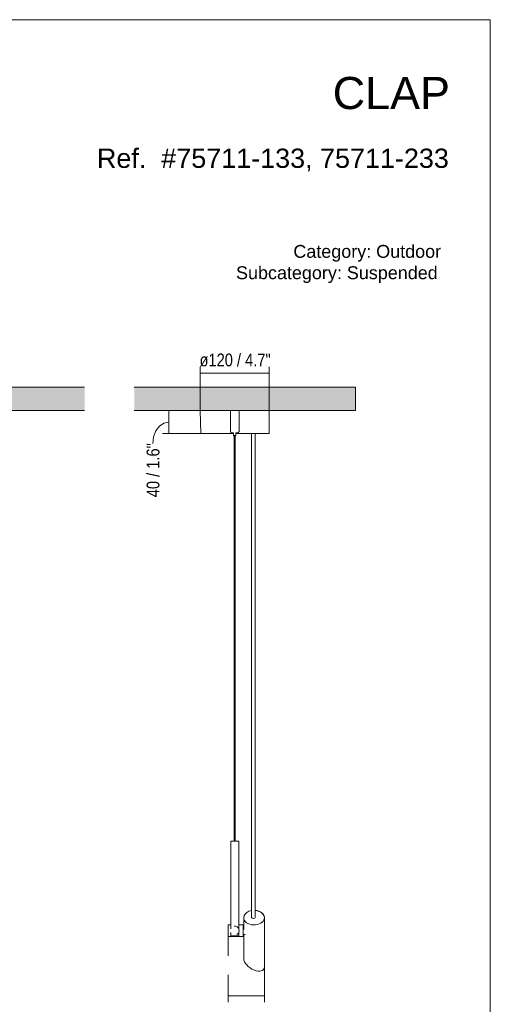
# Model space of a CAD drawing. Header units: millimetres. Extents: x 0 to 8.3, y 0 to 11.7.
# Tile 4 of 4: x 5.3 to 8.3, y 5.6 to 11.7. Entities that reach past the tile are written whole.
import ezdxf

# ---------------------------------------------------------------- set-up
doc = ezdxf.new("R2010")
doc.units = ezdxf.units.MM
doc.layers.add('PDF_Geometría', color=7, linetype='Continuous')
doc.layers.add('PDF_Rellenos sólidos', color=7, linetype='Continuous', true_color=0xe8e8e8)
doc.layers.add('PDF_Texto', color=7, linetype='Continuous', true_color=0x5b5b5b)
doc.styles.add('PDF Arial Narrow', font='ARIALN.TTF')
doc.styles.add('PDF Arial-BoldMT', font='arial.ttf')

msp = doc.modelspace()

# ---------------------------------------------------------------- hatches: boundary and pattern name
at = {"layer": 'PDF_Rellenos sólidos', "transparency": 33554559}
for points in [[(3.139, 9.2601), (5.7433, 9.2601), (5.7433, 9.4051), (0.3667, 9.4051), (0.3667, 9.2601), (3.055, 9.2601)], [(7.4305, 9.2601), (7.4305, 9.4051), (6.0533, 9.4051), (6.0533, 9.2601), (7.1883, 9.2601)]]:
    msp.add_hatch(color=256, dxfattribs=at).paths.add_polyline_path(points)

# ---------------------------------------------------------------- linework, layer by layer
at = {"layer": 'PDF_Geometría', "lineweight": 18}
msp.add_lwpolyline([(0.0016, 11.6917), (0.0016, 0), (8.2684, 0), (8.2684, 11.6917)], close=True, dxfattribs=at)
at = {"layer": 'PDF_Geometría', "color": 251, "lineweight": 9, "true_color": 0x5b5b5b}
for points in [[(6.4637, 9.5317), (6.4637, 9.4924), (6.8931, 9.4924), (6.8931, 9.5317)], [(6.4637, 9.4924), (6.4637, 9.453)], [(6.8931, 9.4924), (6.8931, 9.453)], [(6.3082, 9.2601), (6.2688, 9.2601), (6.2688, 9.1169), (6.2295, 9.1169)], [(6.2688, 9.2601), (6.2295, 9.2601)], [(6.2688, 9.1885), (6.2377, 9.1819), (6.2096, 9.1629), (6.1873, 9.1332), (6.173, 9.0959), (6.1681, 9.0545)], [(6.2688, 9.1169), (6.3082, 9.1169)], [(6.6365, 5.6184), (6.6365, 5.6577)], [(6.8625, 5.6184), (6.8625, 5.6577)], [(6.6365, 5.579), (6.6365, 5.6184), (6.8625, 5.6184), (6.8625, 5.579)]]:
    msp.add_lwpolyline(points, dxfattribs=at)
at = {"layer": 'PDF_Geometría', "color": 254, "lineweight": 9, "true_color": 0xd2d2d2}
for points in [[(6.4637, 9.2601), (6.4637, 9.4748)], [(6.8931, 9.2601), (6.8931, 9.4748)], [(6.4662, 9.1169), (6.286, 9.1169)], [(6.6365, 5.9881), (6.6365, 5.8682)], [(6.8625, 5.7982), (6.8625, 5.6302)], [(6.6365, 5.7501), (6.6365, 5.6302)]]:
    msp.add_lwpolyline(points, dxfattribs=at)
at = {"layer": 'PDF_Geometría', "lineweight": 9}
for points in [[(0.3667, 9.4051), (5.7433, 9.4051), (0.3667, 9.4051)], [(6.0533, 9.2601), (7.4305, 9.2601), (7.4305, 9.4051), (6.0533, 9.4051)], [(5.1956, 9.2601), (5.7433, 9.2601), (0.3667, 9.2601), (1.0131, 9.2601)], [(6.6855, 9.1169), (6.8915, 9.1169), (6.8931, 9.2601), (6.4637, 9.2601), (6.4662, 9.1169), (6.6712, 9.1169)]]:
    msp.add_lwpolyline(points, dxfattribs=at)
at = {"layer": 'PDF_Geometría', "lineweight": 20}
for points in [[(6.4637, 9.2601), (6.4662, 9.1169), (6.4685, 9.1169), (6.4756, 9.1169), (6.4872, 9.1169), (6.503, 9.1169), (6.5228, 9.1169), (6.5461, 9.1169), (6.5723, 9.1169), (6.6008, 9.1169), (6.6312, 9.1169), (6.6625, 9.1169), (6.6712, 9.1169), (6.6625, 9.1169), (6.6312, 9.1169), (6.6008, 9.1169), (6.5723, 9.1169), (6.5461, 9.1169), (6.5228, 9.1169), (6.503, 9.1169), (6.4872, 9.1169), (6.4756, 9.1169), (6.4685, 9.1169), (6.4662, 9.1169)], [(6.6757, 9.1029), (6.6755, 9.1029), (6.6754, 9.1029), (6.6752, 9.1029), (6.675, 9.1029), (6.6749, 9.1029), (6.6747, 9.1029), (6.6746, 9.1029), (6.6745, 9.1029), (6.6743, 9.1029), (6.6742, 9.1029), (6.6741, 9.1029), (6.674, 9.1029), (6.6739, 9.1029), (6.6738, 9.1029), (6.6737, 9.1029), (6.6736, 9.1029), (6.6736, 9.1029), (6.6735, 9.1029), (6.6734, 9.1029), (6.6734, 9.1029), (6.6733, 9.1029), (6.6733, 9.1029), (6.6733, 9.1029), (6.6733, 9.1029), (6.6733, 9.1029)], [(6.6766, 9.1029), (6.6735, 9.1029), (6.6766, 9.1029)], [(6.6756, 9.1029), (6.6755, 9.1029), (6.6755, 6.5816)], [(6.6812, 6.5816), (6.6812, 9.1029), (6.6811, 9.1029), (6.6809, 9.1029), (6.6804, 9.1029), (6.6798, 9.1029), (6.6791, 9.1029)], [(6.6826, 9.1029), (6.6825, 9.1029), (6.6824, 9.1029), (6.6822, 9.1029), (6.6821, 9.1029), (6.6819, 9.1029), (6.6818, 9.1029), (6.6816, 9.1029), (6.6815, 9.1029), (6.6813, 9.1029), (6.6811, 9.1029), (6.681, 9.1029), (6.6808, 9.1029), (6.6806, 9.1029), (6.6804, 9.1029), (6.6802, 9.1029), (6.68, 9.1029), (6.6798, 9.1029)], [(6.6819, 9.1029), (6.6832, 9.1029), (6.6819, 9.1029)], [(6.6855, 9.1047), (6.6855, 9.1046), (6.6855, 9.1045), (6.6855, 9.1045), (6.6854, 9.1044), (6.6854, 9.1043), (6.6854, 9.1042), (6.6854, 9.1041), (6.6853, 9.1041), (6.6853, 9.104), (6.6852, 9.1039), (6.6852, 9.1039), (6.6852, 9.1038), (6.6851, 9.1037), (6.6851, 9.1037), (6.685, 9.1036), (6.685, 9.1035), (6.6849, 9.1035), (6.6848, 9.1034), (6.6848, 9.1034), (6.6847, 9.1033), (6.6846, 9.1033), (6.6846, 9.1032), (6.6845, 9.1032), (6.6844, 9.1032), (6.6844, 9.1031), (6.6843, 9.1031), (6.6842, 9.1031), (6.6841, 9.103), (6.6841, 9.103), (6.684, 9.103), (6.6839, 9.103), (6.6838, 9.1029), (6.6837, 9.1029), (6.6837, 9.1029), (6.6836, 9.1029), (6.6835, 9.1029), (6.6835, 9.1029), (6.6835, 9.1029), (6.6835, 9.1029), (6.6835, 9.1029), (6.6834, 9.1029), (6.6834, 9.1029), (6.6833, 9.1029), (6.6833, 9.1029), (6.6832, 9.1029), (6.6832, 9.1029), (6.6831, 9.1029), (6.683, 9.1029), (6.6829, 9.1029), (6.6828, 9.1029), (6.6827, 9.1029)], [(6.8061, 9.1169), (6.8061, 9.1038), (6.8061, 9.1169), (6.8061, 9.084), (6.8061, 9.0349), (6.8061, 8.9779), (6.8061, 8.9139), (6.8061, 8.8439), (6.8061, 8.7689), (6.8061, 8.6899), (6.8061, 8.7689), (6.8061, 8.8439), (6.8061, 8.9139), (6.8061, 8.9779), (6.8061, 9.0349), (6.8061, 9.084), (6.8061, 9.1169), (6.8061, 9.1098), (6.8061, 9.0767), (6.8061, 9.0381), (6.8061, 8.9945), (6.8061, 8.9463), (6.8061, 8.8939), (6.8061, 8.8379), (6.8061, 8.7786), (6.8061, 8.7164), (6.8061, 8.6519), (6.8061, 8.5854), (6.8061, 8.5175), (6.8061, 8.4485), (6.8061, 8.3788), (6.8061, 8.309), (6.8061, 8.2394), (6.8061, 8.1705), (6.8061, 8.1028), (6.8061, 8.0367), (6.8061, 7.9725), (6.8061, 7.9109), (6.8061, 7.8522), (6.8061, 7.7964), (6.8061, 7.7434), (6.8061, 7.6933), (6.8061, 7.6456), (6.8061, 7.6004), (6.8061, 7.5574), (6.8061, 7.5164), (6.8061, 7.4774), (6.8061, 7.4402), (6.8061, 7.4046), (6.8061, 7.3705), (6.8061, 7.3377), (6.8061, 7.306), (6.8061, 7.2753), (6.8061, 7.2455), (6.8061, 7.2163), (6.8061, 7.1877), (6.8061, 7.1595), (6.8061, 7.1315), (6.8061, 7.1035), (6.8061, 7.0755), (6.8061, 7.0472), (6.8061, 7.0185), (6.8061, 6.9893), (6.8061, 6.9593), (6.8061, 6.9285), (6.8061, 6.8966), (6.8061, 6.8631), (6.8061, 6.8277), (6.8061, 6.79), (6.8061, 6.7495), (6.8061, 6.7059), (6.8061, 6.6587), (6.8061, 6.6076), (6.8061, 6.5521), (6.8061, 6.4919), (6.8061, 6.4265), (6.8061, 6.3555), (6.8061, 6.2785), (6.8061, 6.1951), (6.8061, 6.105), (6.8061, 6.1951), (6.8061, 6.2785), (6.8061, 6.3555), (6.8061, 6.4265), (6.8061, 6.4919), (6.8061, 6.5521), (6.8061, 6.6076), (6.8061, 6.6587), (6.8061, 6.7059), (6.8061, 6.7495), (6.8061, 6.79), (6.8061, 6.8277), (6.8061, 6.8631), (6.8061, 6.8966), (6.8061, 6.9285), (6.8061, 6.9593), (6.8061, 6.9893), (6.8061, 7.0185), (6.8061, 7.0472), (6.8061, 7.0755), (6.8061, 7.1035), (6.8061, 7.1315), (6.8061, 7.1595), (6.8061, 7.1877), (6.8061, 7.2163), (6.8061, 7.2455), (6.8061, 7.2753), (6.8061, 7.306), (6.8061, 7.3377), (6.8061, 7.3705), (6.8061, 7.4046), (6.8061, 7.4402), (6.8061, 7.4774), (6.8061, 7.5164), (6.8061, 7.5574), (6.8061, 7.6004), (6.8061, 7.6456), (6.8061, 7.6933), (6.8061, 7.7434), (6.8061, 7.7964), (6.8061, 7.8522), (6.8061, 7.9109), (6.8061, 7.9725), (6.8061, 8.0367), (6.8061, 8.1028), (6.8061, 8.1705), (6.8061, 8.2394), (6.8061, 8.309), (6.8061, 8.3788), (6.8061, 8.4485), (6.8061, 8.5175), (6.8061, 8.5854), (6.8061, 8.6519), (6.8061, 8.7164), (6.8061, 8.7786), (6.8061, 8.8379), (6.8061, 8.8939), (6.8061, 8.9463), (6.8061, 8.9945), (6.8061, 9.0381), (6.8061, 9.0767), (6.8061, 9.1098), (6.8061, 9.1169), (6.81, 9.1169), (6.7845, 9.1169), (6.7559, 9.1169), (6.7256, 9.1169), (6.6942, 9.1169), (6.6855, 9.1169), (6.6942, 9.1169), (6.7256, 9.1169), (6.7559, 9.1169), (6.7832, 9.1169)], [(6.6855, 9.1048), (6.6855, 9.1169)], [(6.7832, 9.1038), (6.7832, 9.1169), (6.7832, 9.1038)], [(6.7337, 6.0319), (6.7337, 6.105), (6.7359, 6.1167), (6.7424, 6.1277), (6.7526, 6.1372), (6.7659, 6.1444), (6.7815, 6.1489), (6.7832, 6.1491), (6.7832, 6.1732), (6.7832, 6.2027), (6.7832, 6.234), (6.7832, 6.267), (6.7832, 6.3018), (6.7832, 6.3381), (6.7832, 6.3761), (6.7832, 6.4156), (6.7832, 6.4566), (6.7832, 6.4991), (6.7832, 6.5429), (6.7832, 6.5881), (6.7832, 6.6346), (6.7832, 6.6818), (6.7832, 6.6346), (6.7832, 6.5881), (6.7832, 6.5429), (6.7832, 6.4991), (6.7832, 6.4566), (6.7832, 6.4156), (6.7832, 6.3761), (6.7832, 6.3381), (6.7832, 6.3018), (6.7832, 6.267), (6.7832, 6.234), (6.7832, 6.2027), (6.7832, 6.1732), (6.7832, 6.1491), (6.7832, 6.1588), (6.7832, 6.2321), (6.7832, 6.311), (6.7832, 6.3949), (6.7832, 6.483), (6.7832, 6.5747), (6.7832, 6.6693), (6.7832, 6.7661), (6.7832, 6.8646), (6.7832, 6.9639), (6.7832, 7.0635), (6.7832, 7.1627), (6.7832, 7.2607), (6.7832, 7.3575), (6.7832, 7.453), (6.7832, 7.5472), (6.7832, 7.6404), (6.7832, 7.7325), (6.7832, 7.8235), (6.7832, 7.9137), (6.7832, 8.0029), (6.7832, 8.0914), (6.7832, 8.0029), (6.7832, 7.9137), (6.7832, 7.8235), (6.7832, 7.7325), (6.7832, 7.6404), (6.7832, 7.5472), (6.7832, 7.453), (6.7832, 7.3575), (6.7832, 7.2607), (6.7832, 7.1627), (6.7832, 7.0635), (6.7832, 6.9639), (6.7832, 6.8646), (6.7832, 6.7661), (6.7832, 6.6693), (6.7832, 6.5747), (6.7832, 6.483), (6.7832, 6.3949), (6.7832, 6.311), (6.7832, 6.2321), (6.7832, 6.1588), (6.7832, 6.1491), (6.7815, 6.1489), (6.7659, 6.1444), (6.7526, 6.1372), (6.7424, 6.1277), (6.7359, 6.1167), (6.7337, 6.105), (6.7337, 6.0482), (6.7299, 6.0482), (6.7299, 6.0492), (6.7299, 6.0548), (6.7299, 6.0584), (6.7299, 6.0596), (6.7299, 6.0584), (6.7299, 6.0548), (6.7299, 6.0492), (6.7299, 6.0417), (6.7299, 6.0331), (6.7299, 6.0238), (6.7299, 6.0146), (6.7299, 6.006), (6.7299, 5.9985), (6.7299, 5.9929), (6.7299, 5.9893), (6.7299, 5.9881), (6.6365, 5.9881)], [(6.6533, 6.5816), (6.6533, 6.035)], [(6.6756, 6.5816), (6.6719, 6.5816), (6.6659, 6.5816), (6.6607, 6.5816), (6.6567, 6.5816), (6.6542, 6.5816), (6.6533, 6.5816), (6.6542, 6.5816), (6.6567, 6.5816), (6.6607, 6.5816), (6.6659, 6.5816), (6.6719, 6.5816), (6.6784, 6.5816), (6.6849, 6.5816), (6.6909, 6.5816), (6.6961, 6.5816), (6.7001, 6.5816), (6.7026, 6.5816), (6.7034, 6.5816), (6.7026, 6.5816), (6.7001, 6.5816), (6.6961, 6.5816), (6.6909, 6.5816), (6.6849, 6.5816), (6.6811, 6.5816)], [(6.7034, 6.035), (6.7034, 6.5816)], [(6.7832, 6.1491), (6.7815, 6.1489), (6.7659, 6.1444), (6.7526, 6.1372), (6.7424, 6.1277), (6.7359, 6.1167), (6.7337, 6.105), (6.7337, 6.0482), (6.7299, 6.0482)], [(6.8625, 5.7982), (6.8625, 6.105), (6.8625, 5.7982), (6.8625, 6.105), (6.8603, 6.1167), (6.8539, 6.1277), (6.8437, 6.1372), (6.8303, 6.1444), (6.8148, 6.1489), (6.8061, 6.1497), (6.8148, 6.1489), (6.8303, 6.1444), (6.8437, 6.1372), (6.8539, 6.1277), (6.8603, 6.1167), (6.8625, 6.105)], [(6.6533, 6.0596), (6.6365, 6.0596)], [(6.6533, 6.0125), (6.6533, 5.9911)], [(6.7299, 6.0596), (6.7033, 6.0596)], [(6.7034, 5.9911), (6.7034, 6.0125)], [(6.7337, 6.0482), (6.7299, 6.0482), (6.7299, 6.0492), (6.7299, 6.0548), (6.7299, 6.0584), (6.7299, 6.0596), (6.7299, 6.0584), (6.7299, 6.0548), (6.7299, 6.0492)], [(6.7299, 6.0304), (6.7299, 6.036), (6.7299, 6.0411), (6.7299, 6.0449), (6.7299, 6.0474)], [(6.7299, 6.0074), (6.7299, 6.0117), (6.7299, 6.0175), (6.7299, 6.0238), (6.7299, 6.0301)], [(6.7299, 6.0003), (6.7299, 6.0028), (6.7299, 6.0066)], [(6.7337, 5.9995), (6.7299, 5.9995), (6.7299, 5.9985), (6.7299, 5.9929), (6.7299, 5.9985), (6.7299, 5.9995), (6.7299, 5.9985), (6.7299, 5.9929), (6.7299, 5.9985), (6.7299, 5.9995), (6.7337, 5.9995), (6.7337, 5.8507), (6.7337, 5.9995), (6.7337, 5.8507)], [(6.7299, 5.9929), (6.7299, 5.9985), (6.7299, 5.9995), (6.742, 5.9995)], [(6.7299, 5.9921), (6.7299, 5.9893), (6.7299, 5.9881)]]:
    msp.add_lwpolyline(points, dxfattribs=at)
at = {"layer": 'PDF_Geometría', "lineweight": 9}
msp.add_lwpolyline([(6.7052, 9.2601), (6.6515, 9.2601), (6.6515, 9.1277), (6.6544, 9.1277), (6.6544, 9.1206), (6.6712, 9.1206), (6.6712, 9.1048), (6.6855, 9.1048), (6.6855, 9.1206), (6.7019, 9.1206), (6.7019, 9.1277), (6.7052, 9.1277)], close=True, dxfattribs=at)
at = {"layer": 'PDF_Geometría', "lineweight": 20}
for points in [[(6.6712, 9.1169), (6.6712, 9.1047, 0.376378), (6.6733, 9.1029), (6.6733, 9.1029), (6.6733, 9.1029), (6.6733, 9.1029), (6.6733, 9.1029), (6.6734, 9.1029), (6.6734, 9.1029), (6.6735, 9.1029), (6.6735, 9.1029), (6.6736, 9.1029), (6.6737, 9.1029), (6.6738, 9.1029), (6.6738, 9.1029), (6.6739, 9.1029), (6.674, 9.1029), (6.6742, 9.1029), (6.6743, 9.1029), (6.6744, 9.1029), (6.6745, 9.1029), (6.6747, 9.1029), (6.6748, 9.1029), (6.675, 9.1029), (6.6751, 9.1029), (6.6753, 9.1029), (6.6754, 9.1029), (6.6756, 9.1029), (6.6758, 9.1029), (6.676, 9.1029), (6.6762, 9.1029), (6.6763, 9.1029), (6.6765, 9.1029), (6.6767, 9.1029), (6.6769, 9.1029), (6.6771, 9.1029), (6.6773, 9.1029), (6.6775, 9.1029), (6.6777, 9.1029), (6.6779, 9.1029), (6.6781, 9.1029), (6.6783, 9.1029), (6.6785, 9.1029), (6.6787, 9.1029), (6.6789, 9.1029), (6.6791, 9.1029), (6.6793, 9.1029), (6.6795, 9.1029), (6.6797, 9.1029), (6.6799, 9.1029), (6.6801, 9.1029), (6.6803, 9.1029), (6.6805, 9.1029), (6.6807, 9.1029), (6.6809, 9.1029), (6.681, 9.1029), (6.6812, 9.1029), (6.6814, 9.1029), (6.6815, 9.1029), (6.6817, 9.1029), (6.6819, 9.1029), (6.682, 9.1029), (6.6821, 9.1029), (6.6823, 9.1029), (6.6824, 9.1029), (6.6825, 9.1029), (6.6826, 9.1029), (6.6828, 9.1029), (6.6829, 9.1029), (6.683, 9.1029), (6.683, 9.1029), (6.6831, 9.1029), (6.6832, 9.1029), (6.6833, 9.1029), (6.6833, 9.1029), (6.6834, 9.1029), (6.6834, 9.1029), (6.6834, 9.1029), (6.6835, 9.1029), (6.6835, 9.1029), (6.6835, 9.1029)], [(6.6918, 5.9996, 0.848301), (6.6736, 6.0511), (6.6832, 6.0511), (6.6922, 6.0478), (6.6996, 6.0416), (6.7044, 6.0333), (6.7061, 6.0238), (6.7044, 6.0143), (6.6996, 6.006), (6.6918, 5.9996)]]:
    msp.add_lwpolyline(points, format="xyb", dxfattribs=at)
for points in [[(6.7832, 6.105), (6.7832, 6.1951), (6.7832, 6.2785), (6.7832, 6.3555), (6.7832, 6.4265), (6.7832, 6.4919), (6.7832, 6.5521), (6.7832, 6.6076), (6.7832, 6.6587), (6.7832, 6.7059), (6.7832, 6.7495), (6.7832, 6.79), (6.7832, 6.8277), (6.7832, 6.8631), (6.7832, 6.8966), (6.7832, 6.9285), (6.7832, 6.9593), (6.7832, 6.9893), (6.7832, 7.0185), (6.7832, 7.0472), (6.7832, 7.0755), (6.7832, 7.1035), (6.7832, 7.1315), (6.7832, 7.1595), (6.7832, 7.1877), (6.7832, 7.2163), (6.7832, 7.2455), (6.7832, 7.2753), (6.7832, 7.306), (6.7832, 7.3377), (6.7832, 7.3705), (6.7832, 7.4046), (6.7832, 7.4402), (6.7832, 7.4774), (6.7832, 7.5164), (6.7832, 7.5574), (6.7832, 7.6004), (6.7832, 7.6456), (6.7832, 7.6933), (6.7832, 7.7434), (6.7832, 7.7964), (6.7832, 7.8522), (6.7832, 7.9109), (6.7832, 7.9725), (6.7832, 8.0367), (6.7832, 8.1028), (6.7832, 8.1705), (6.7832, 8.2394), (6.7832, 8.309), (6.7832, 8.3788), (6.7832, 8.4485), (6.7832, 8.5175), (6.7832, 8.5854), (6.7832, 8.6519), (6.7832, 8.7164), (6.7832, 8.7786), (6.7832, 8.8379), (6.7832, 8.8939), (6.7832, 8.9463), (6.7832, 8.9945), (6.7832, 9.0381), (6.7832, 9.0767), (6.7832, 9.1098), (6.7832, 9.1169), (6.7832, 9.1098), (6.7832, 9.0767), (6.7832, 9.0381), (6.7832, 8.9945), (6.7832, 8.9463), (6.7832, 8.8939), (6.7832, 8.8379), (6.7832, 8.7786), (6.7832, 8.7164), (6.7832, 8.6519), (6.7832, 8.5854), (6.7832, 8.5175), (6.7832, 8.4485), (6.7832, 8.3788), (6.7832, 8.309), (6.7832, 8.2394), (6.7832, 8.1705), (6.7832, 8.1028), (6.7832, 8.0367), (6.7832, 7.9725), (6.7832, 7.9109), (6.7832, 7.8522), (6.7832, 7.7964), (6.7832, 7.7434), (6.7832, 7.6933), (6.7832, 7.6456), (6.7832, 7.6004), (6.7832, 7.5574), (6.7832, 7.5164), (6.7832, 7.4774), (6.7832, 7.4402), (6.7832, 7.4046), (6.7832, 7.3705), (6.7832, 7.3377), (6.7832, 7.306), (6.7832, 7.2753), (6.7832, 7.2455), (6.7832, 7.2163), (6.7832, 7.1877), (6.7832, 7.1595), (6.7832, 7.1315), (6.7832, 7.1035), (6.7832, 7.0755), (6.7832, 7.0472), (6.7832, 7.0185), (6.7832, 6.9893), (6.7832, 6.9593), (6.7832, 6.9285), (6.7832, 6.8966), (6.7832, 6.8631), (6.7832, 6.8277), (6.7832, 6.79), (6.7832, 6.7495), (6.7832, 6.7059), (6.7832, 6.6587), (6.7832, 6.6076), (6.7832, 6.5521), (6.7832, 6.4919), (6.7832, 6.4265), (6.7832, 6.3555), (6.7832, 6.2785), (6.7832, 6.1951)], [(6.7832, 8.0917), (6.7832, 8.1791), (6.7832, 8.2661), (6.7832, 8.3525), (6.7832, 8.4383), (6.7832, 8.5236), (6.7832, 8.6078), (6.7832, 8.6899), (6.7832, 8.7689), (6.7832, 8.8439), (6.7832, 8.9139), (6.7832, 8.9779), (6.7832, 9.0349), (6.7832, 9.084), (6.7832, 9.1169), (6.7832, 9.084), (6.7832, 9.0349), (6.7832, 8.9779), (6.7832, 8.9139), (6.7832, 8.8439), (6.7832, 8.7689), (6.7832, 8.6899), (6.7832, 8.6078), (6.7832, 8.5236), (6.7832, 8.4383), (6.7832, 8.3525), (6.7832, 8.2661), (6.7832, 8.1791)], [(6.7832, 8.0611), (6.7832, 8.1213), (6.7832, 8.1812), (6.7832, 8.2405), (6.7832, 8.2989), (6.7832, 8.3565), (6.7832, 8.413), (6.7832, 8.4684), (6.7832, 8.5225), (6.7832, 8.5753), (6.7832, 8.6265), (6.7832, 8.6762), (6.7832, 8.7241), (6.7832, 8.7702), (6.7832, 8.8143), (6.7832, 8.8564), (6.7832, 8.8962), (6.7832, 8.9337), (6.7832, 8.9689), (6.7832, 9.0014), (6.7832, 9.0313), (6.7832, 9.0584), (6.7832, 9.0826), (6.7832, 9.1032), (6.7832, 9.0826), (6.7832, 9.0584), (6.7832, 9.0313), (6.7832, 9.0014), (6.7832, 8.9689), (6.7832, 8.9337), (6.7832, 8.8962), (6.7832, 8.8564), (6.7832, 8.8143), (6.7832, 8.7702), (6.7832, 8.7241), (6.7832, 8.6762), (6.7832, 8.6265), (6.7832, 8.5753), (6.7832, 8.5225), (6.7832, 8.4684), (6.7832, 8.413), (6.7832, 8.3565), (6.7832, 8.2989), (6.7832, 8.2405), (6.7832, 8.1812), (6.7832, 8.1213)], [(6.8061, 9.1032), (6.8061, 9.0826), (6.8061, 9.0584), (6.8061, 9.0313), (6.8061, 9.0014), (6.8061, 8.9689), (6.8061, 8.9337), (6.8061, 8.8962), (6.8061, 8.8564), (6.8061, 8.8143), (6.8061, 8.7702), (6.8061, 8.7241), (6.8061, 8.6762), (6.8061, 8.6265), (6.8061, 8.5753), (6.8061, 8.5225), (6.8061, 8.4684), (6.8061, 8.4136), (6.8061, 8.4684), (6.8061, 8.5225), (6.8061, 8.5753), (6.8061, 8.6265), (6.8061, 8.6762), (6.8061, 8.7241), (6.8061, 8.7702), (6.8061, 8.8143), (6.8061, 8.8564), (6.8061, 8.8962), (6.8061, 8.9337), (6.8061, 8.9689), (6.8061, 9.0014), (6.8061, 9.0313), (6.8061, 9.0584), (6.8061, 9.0826)], [(6.8107, 9.1169), (6.8339, 9.1169), (6.8537, 9.1169), (6.8696, 9.1169), (6.8812, 9.1169), (6.8882, 9.1169), (6.8906, 9.1169), (6.8882, 9.1169), (6.8812, 9.1169), (6.8696, 9.1169), (6.8537, 9.1169), (6.8339, 9.1169)], [(6.8061, 8.6894), (6.8061, 8.6078), (6.8061, 8.5236), (6.8061, 8.4383), (6.8061, 8.3525), (6.8061, 8.4383), (6.8061, 8.5236), (6.8061, 8.6078)], [(6.8061, 8.413), (6.8061, 8.3565), (6.8061, 8.2989), (6.8061, 8.2405), (6.8061, 8.1812), (6.8061, 8.1213), (6.8061, 8.0611), (6.8061, 8.1213), (6.8061, 8.1812), (6.8061, 8.2405), (6.8061, 8.2989), (6.8061, 8.3565)], [(6.8061, 8.3523), (6.8061, 8.2661), (6.8061, 8.1791), (6.8061, 8.0917), (6.8061, 8.1791), (6.8061, 8.2661)], [(6.8061, 8.0914), (6.8061, 8.0029), (6.8061, 7.9137), (6.8061, 7.8235), (6.8061, 7.7325), (6.8061, 7.6404), (6.8061, 7.5472), (6.8061, 7.453), (6.8061, 7.3575), (6.8061, 7.2607), (6.8061, 7.1627), (6.8061, 7.0635), (6.8061, 6.9639), (6.8061, 6.8646), (6.8061, 6.7661), (6.8061, 6.6693), (6.8061, 6.5747), (6.8061, 6.6693), (6.8061, 6.7661), (6.8061, 6.8646), (6.8061, 6.9639), (6.8061, 7.0635), (6.8061, 7.1627), (6.8061, 7.2607), (6.8061, 7.3575), (6.8061, 7.453), (6.8061, 7.5472), (6.8061, 7.6404), (6.8061, 7.7325), (6.8061, 7.8235), (6.8061, 7.9137), (6.8061, 8.0029)], [(6.7832, 7.9999), (6.7832, 8.0608)], [(6.8061, 8.0608), (6.8061, 7.9999)], [(6.7832, 7.9387), (6.7832, 7.9998)], [(6.8061, 7.9998), (6.8061, 7.9387)], [(6.7832, 7.8772), (6.7832, 7.9385)], [(6.8061, 7.9385), (6.8061, 7.8772)], [(6.7832, 7.8159), (6.7832, 7.8772)], [(6.8061, 7.8772), (6.8061, 7.8159)], [(6.7832, 7.7546), (6.7832, 7.8157)], [(6.8061, 7.8157), (6.8061, 7.7546)], [(6.7832, 7.6933), (6.7832, 7.7542)], [(6.8061, 7.7542), (6.8061, 7.6933)], [(6.7832, 7.632), (6.7832, 7.6929)], [(6.8061, 7.6929), (6.8061, 7.632)], [(6.7832, 7.571), (6.7832, 7.6318)], [(6.8061, 7.6318), (6.8061, 7.571)], [(6.7832, 6.6822), (6.7832, 6.7311), (6.7832, 6.7811), (6.7832, 6.8322), (6.7832, 6.8843), (6.7832, 6.9374), (6.7832, 6.9914), (6.7832, 7.0463), (6.7832, 7.102), (6.7832, 7.1584), (6.7832, 7.2156), (6.7832, 7.2735), (6.7832, 7.332), (6.7832, 7.391), (6.7832, 7.4506), (6.7832, 7.5106), (6.7832, 7.5707), (6.7832, 7.5106), (6.7832, 7.4506), (6.7832, 7.391), (6.7832, 7.332), (6.7832, 7.2735), (6.7832, 7.2156), (6.7832, 7.1584), (6.7832, 7.102), (6.7832, 7.0463), (6.7832, 6.9914), (6.7832, 6.9374), (6.7832, 6.8843), (6.7832, 6.8322), (6.7832, 6.7811), (6.7832, 6.7311)], [(6.8061, 7.5707), (6.8061, 7.5106), (6.8061, 7.4506), (6.8061, 7.391), (6.8061, 7.332), (6.8061, 7.2735), (6.8061, 7.2156), (6.8061, 7.1584), (6.8061, 7.102), (6.8061, 7.0463), (6.8061, 6.9914), (6.8061, 6.9374), (6.8061, 6.8843), (6.8061, 6.8322), (6.8061, 6.7811), (6.8061, 6.7311), (6.8061, 6.6822), (6.8061, 6.7311), (6.8061, 6.7811), (6.8061, 6.8322), (6.8061, 6.8843), (6.8061, 6.9374), (6.8061, 6.9914), (6.8061, 7.0463), (6.8061, 7.102), (6.8061, 7.1584), (6.8061, 7.2156), (6.8061, 7.2735), (6.8061, 7.332), (6.8061, 7.391), (6.8061, 7.4506), (6.8061, 7.5106)], [(6.8061, 6.6818), (6.8061, 6.6346), (6.8061, 6.5881), (6.8061, 6.5429), (6.8061, 6.4991), (6.8061, 6.4566), (6.8061, 6.4156), (6.8061, 6.3761), (6.8061, 6.3381), (6.8061, 6.3018), (6.8061, 6.267), (6.8061, 6.234), (6.8061, 6.2027), (6.8061, 6.1732), (6.8061, 6.1497), (6.8061, 6.1732), (6.8061, 6.2027), (6.8061, 6.234), (6.8061, 6.267), (6.8061, 6.3018), (6.8061, 6.3381), (6.8061, 6.3761), (6.8061, 6.4156), (6.8061, 6.4566), (6.8061, 6.4991), (6.8061, 6.5429), (6.8061, 6.5881), (6.8061, 6.6346)], [(6.8061, 6.5745), (6.8061, 6.483)], [(6.8061, 6.4825), (6.8061, 6.3949), (6.8061, 6.311), (6.8061, 6.2321), (6.8061, 6.1588), (6.8061, 6.1497), (6.8061, 6.1588), (6.8061, 6.2321), (6.8061, 6.311), (6.8061, 6.3949)], [(6.6365, 6.0596), (6.6533, 6.0596)], [(6.6365, 5.9881), (6.6365, 5.9893), (6.6365, 5.9929), (6.6365, 5.9985), (6.6365, 6.006), (6.6365, 6.0146), (6.6365, 6.0238), (6.6365, 6.0331), (6.6365, 6.0417), (6.6365, 6.0492), (6.6365, 6.0548), (6.6365, 6.0584), (6.6365, 6.0596), (6.6365, 6.0584), (6.6365, 6.0548), (6.6365, 6.0492), (6.6365, 6.0417), (6.6365, 6.0331), (6.6365, 6.0238), (6.6365, 6.0146), (6.6365, 6.006), (6.6365, 5.9985), (6.6365, 5.9929), (6.6365, 5.9893)], [(6.6365, 5.9881), (6.6365, 5.9893), (6.6365, 5.9929), (6.6365, 5.9985), (6.6365, 6.006), (6.6365, 6.0146), (6.6365, 6.0238), (6.6365, 6.0331), (6.6365, 6.0417), (6.6365, 6.0492), (6.6365, 6.0548), (6.6365, 6.0584), (6.6365, 6.0596), (6.6365, 6.0584), (6.6365, 6.0548), (6.6365, 6.0492), (6.6365, 6.0417), (6.6365, 6.0331), (6.6365, 6.0238), (6.6365, 6.0146), (6.6365, 6.006), (6.6365, 5.9985), (6.6365, 5.9929), (6.6365, 5.9893)], [(6.6365, 5.9881), (6.6365, 5.9893), (6.6365, 5.9929), (6.6365, 5.9985), (6.6365, 6.006), (6.6365, 6.0146), (6.6365, 6.0238), (6.6365, 6.0331), (6.6365, 6.0417), (6.6365, 6.0492), (6.6365, 6.0548), (6.6365, 6.0584), (6.6365, 6.0596), (6.6365, 6.0584), (6.6365, 6.0548), (6.6365, 6.0492), (6.6365, 6.0417), (6.6365, 6.0331), (6.6365, 6.0238), (6.6365, 6.0146), (6.6365, 6.006), (6.6365, 5.9985), (6.6365, 5.9929), (6.6365, 5.9893)], [(6.7033, 6.0596), (6.7299, 6.0596)], [(6.7299, 6.0482), (6.7299, 6.0492), (6.7299, 6.0548), (6.7299, 6.0584), (6.7299, 6.0596), (6.7299, 6.0584), (6.7299, 6.0548), (6.7299, 6.0492)], [(6.7299, 5.9921), (6.7299, 5.9893), (6.7299, 5.9881), (6.6365, 5.9881), (6.7299, 5.9881), (6.7299, 5.9893), (6.7299, 5.9921), (6.7299, 5.9893), (6.7299, 5.9881), (6.7299, 5.9893)], [(6.6784, 5.9911), (6.6849, 5.9911), (6.6909, 5.9911), (6.6961, 5.9911), (6.7001, 5.9911), (6.7026, 5.9911), (6.7034, 5.9911), (6.7026, 5.9911), (6.7001, 5.9911), (6.6961, 5.9911), (6.6909, 5.9911), (6.6849, 5.9911), (6.6784, 5.9911), (6.6719, 5.9911), (6.6659, 5.9911), (6.6607, 5.9911), (6.6567, 5.9911), (6.6542, 5.9911), (6.6533, 5.9911), (6.6542, 5.9911), (6.6567, 5.9911), (6.6607, 5.9911), (6.6659, 5.9911), (6.6719, 5.9911)]]:
    msp.add_lwpolyline(points, close=True, dxfattribs=at)
for centre, major_axis, ratio, start_param, end_param in [((6.7981, 6.1048), (0.0644, 0), 0.703825, 3.137556, 7.729269), ((6.7947, 6.105), (0.0115, 0), 0.453991, 3.141566, 6.283147), ((6.7981, 5.8244), (-0.0603, 0.0405), 0.55491, 0.356871, 3.498447), ((6.7981, 5.8244), (-0.0603, 0.0405), 0.55491, 0.356871, 3.498447), ((6.7981, 5.8244), (-0.0603, 0.0405), 0.554907, 0.356859, 3.49845)]:
    msp.add_ellipse(centre, major_axis=major_axis, ratio=ratio, start_param=start_param, end_param=end_param, dxfattribs=at)

# ---------------------------------------------------------------- texts
at = {"layer": 'PDF_Texto', "color": 7, "attachment_point": 4, "style": 'PDF Arial-BoldMT'}
for s, insert, char_height in [('CLAP', (7.2877, 11.2341), 0.19998), ('Ref.  #75711-133, 75711-233', (5.8206, 10.8185), 0.119987), ('Category: Outdoor', (7.0429, 10.2381), 0.079991), ('Subcategory: Suspended', (6.6862, 10.1053), 0.079991)]:
    msp.add_mtext(s, dxfattribs=dict(at, insert=insert, char_height=char_height))
at = {"layer": 'PDF_Texto', "insert": (6.459, 9.5738), "char_height": 0.079527, "attachment_point": 4, "style": 'PDF Arial Narrow'}
msp.add_mtext('ø120 / 4.7"', dxfattribs=at)
at = {"layer": 'PDF_Texto', "insert": (6.1702, 8.7206), "char_height": 0.07953, "attachment_point": 4, "rotation": 90, "style": 'PDF Arial Narrow'}
msp.add_mtext('40 / 1.6"', dxfattribs=at)

doc.saveas('drawing.dxf')
